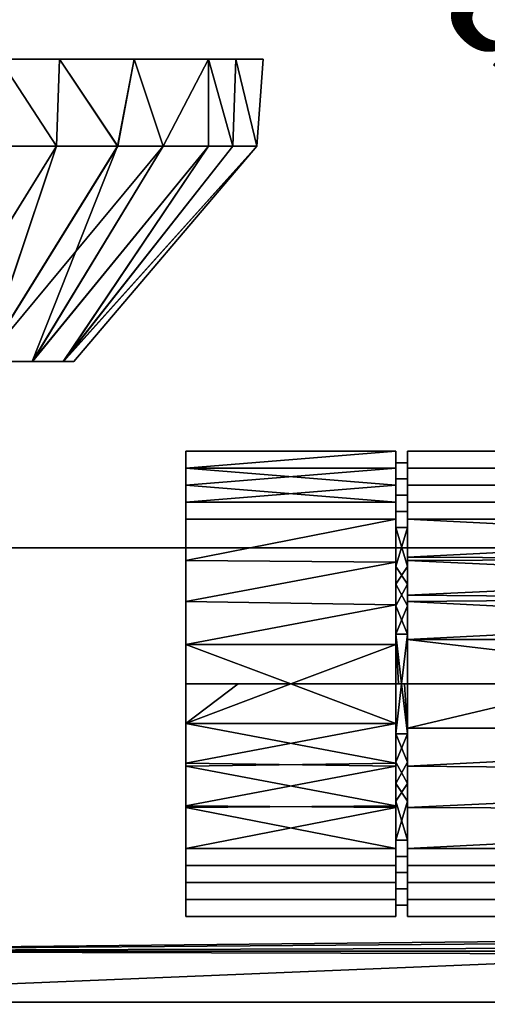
# Model space of a CAD drawing. Header units: millimetres. Extents: x -207 to 164, y -554 to 122.
# Tile 247 of 256: x -61 to -21, y -81 to 3. Entities that reach past the tile are written whole.
import ezdxf

# ---------------------------------------------------------------- set-up
doc = ezdxf.new("R2010")
doc.units = ezdxf.units.MM
doc.layers.add('P-SANR-FIXT', color=6, linetype='Continuous', lineweight=30)
doc.styles.add('Arial', font='arial.ttf', dxfattribs={"height": 14.6304})

msp = doc.modelspace()

# ---------------------------------------------------------------- meshes
at = {"layer": 'P-SANR-FIXT'}
mesh = msp.add_polyface(dxfattribs=at)
corners = [(-75, 0, -35), (-92.5, 0, -30.311), (-105.311, 0, -17.5), (-110, 0), (-105.311, 0, 17.5), (-92.5, 0, 30.311), (-75, 0, 35), (-57.5, 0, 30.311), (-44.689, 0, 17.5), (-40, 0), (-44.689, 0, -17.5), (-57.5, 0, -30.311)]
mesh.append_faces([[corners[k] for k in face] for face in [(9, 6, 7, 8)]], dxfattribs={"vtx0": -1})
mesh.append_faces([[corners[k] for k in face] for face in [(2, 3, 6, 9)]], dxfattribs={"vtx1": -1, "vtx2": -1, "vtx3": -1})
mesh.append_faces([[corners[k] for k in face] for face in [(0, 1, 2, 11)]], dxfattribs={"vtx2": -1})
mesh.append_faces([[corners[k] for k in face] for face in [(9, 10, 11, 2)]], dxfattribs={"vtx2": -1, "vtx3": -1})
mesh.append_faces([[corners[k] for k in face] for face in [(3, 4, 5, 6)]], dxfattribs={"vtx3": -1})
mesh = msp.add_polyface(dxfattribs=at)
corners = [(-75, 0, 35), (-75, -1.875, 35), (-75, -3.75, 35), (-75, -5.625, 35), (-75, -7.5, 35), (-63.034, -7.5, 32.891), (-52.506, -7.5, 26.815), (-44.691, -7.5, 17.504), (-40.532, -7.5, 6.081), (-40.531, -7.5, -6.075), (-44.688, -7.5, -17.498), (-52.501, -7.5, -26.811), (-63.029, -7.5, -32.889), (-75, -7.5, -35), (-75, -5.625, -35), (-75, -3.75, -35), (-75, -1.875, -35), (-75, 0, -35), (-57.5, 0, -30.311), (-44.689, 0, -17.5), (-40, 0), (-44.689, 0, 17.5), (-57.5, 0, 30.311), (-62.671, 0, -31.696), (-62.671, 0, 31.696), (-68.836, 0, -33.348), (-68.836, 0, 33.348), (-68.675, -7.5, -33.885), (-51.095, 0, -23.905), (-57.765, -7.5, -29.85), (-42.345, 0, -8.75), (-42.345, 0, 8.75), (-51.095, 0, 23.905), (-57.77, -7.5, 29.853), (-40.532, -7.5, 0.003), (-48.595, -7.5, -22.154), (-42.61, -7.5, -11.787), (-42.612, -7.5, 11.792), (-48.599, -7.5, 22.159)]
mesh.append_faces([[corners[k] for k in face] for face in [(5, 2, 3, 4)]], dxfattribs={"vtx0": -1})
mesh.append_faces([[corners[k] for k in face] for face in [(35, 19, 10), (21, 37, 31), (27, 25, 12), (22, 6, 32), (20, 9, 30), (24, 33, 22), (6, 22, 33), (33, 24, 5), (19, 35, 28)]], dxfattribs={"vtx0": -1, "vtx1": -1})
mesh.append_faces([[corners[k] for k in face] for face in [(27, 15, 25), (26, 2, 5)]], dxfattribs={"vtx0": -1, "vtx1": -1, "vtx2": -1})
mesh.append_faces([[corners[k] for k in face] for face in [(12, 25, 23), (18, 11, 29), (23, 29, 12), (28, 35, 11), (30, 9, 36), (29, 23, 18), (32, 6, 38), (38, 21, 32), (36, 19, 30)]], dxfattribs={"vtx0": -1, "vtx2": -1})
mesh.append_faces([[corners[k] for k in face] for face in [(20, 8, 34, 9)]], dxfattribs={"vtx0": -1, "vtx3": -1})
mesh.append_faces([[corners[k] for k in face] for face in [(14, 15, 27, 13)]], dxfattribs={"vtx1": -1})
mesh.append_faces([[corners[k] for k in face] for face in [(18, 28, 11), (24, 26, 5), (20, 31, 8), (7, 37, 21), (38, 7, 21), (37, 8, 31), (36, 10, 19)]], dxfattribs={"vtx1": -1, "vtx2": -1})
mesh.append_faces([[corners[k] for k in face] for face in [(16, 17, 25, 15)]], dxfattribs={"vtx2": -1})
mesh.append_faces([[corners[k] for k in face] for face in [(26, 0, 1, 2)]], dxfattribs={"vtx3": -1})
mesh = msp.add_polyface(dxfattribs=at)
corners = [(-75, -7.5, 35), (-75, -12.125, 30.935), (-75, -16.75, 26.87), (-75, -21.375, 22.806), (-75, -26, 18.741), (-69.221, -26, 17.828), (-63.995, -26, 15.169), (-59.846, -26, 11.026), (-57.18, -26, 5.803), (-56.259, -26, 0.011), (-57.173, -26, -5.782), (-59.833, -26, -11.008), (-63.978, -26, -15.157), (-69.204, -26, -17.822), (-75, -26, -18.741), (-75, -21.375, -22.806), (-75, -16.75, -26.87), (-75, -12.125, -30.935), (-75, -7.5, -35), (-63.029, -7.5, -32.889), (-52.501, -7.5, -26.811), (-44.688, -7.5, -17.498), (-40.531, -7.5, -6.075), (-40.532, -7.5, 6.081), (-44.691, -7.5, 17.504), (-52.506, -7.5, 26.815), (-63.034, -7.5, 32.891), (-69.502, -7.5, -34.03), (-48.595, -7.5, -22.154), (-57.765, -7.5, -29.85), (-42.61, -7.5, -11.787), (-48.599, -7.5, 22.159), (-42.612, -7.5, 11.792), (-57.77, -7.5, 29.853), (-40.532, -7.5, 0.003)]
mesh.append_faces([[corners[k] for k in face] for face in [(5, 3, 4), (1, 26, 0)]], dxfattribs={"vtx0": -1})
mesh.append_faces([[corners[k] for k in face] for face in [(11, 21, 10), (17, 27, 16), (6, 33, 5), (7, 25, 6), (3, 5, 2), (32, 8, 23), (10, 22, 9), (33, 6, 25)]], dxfattribs={"vtx0": -1, "vtx1": -1})
mesh.append_faces([[corners[k] for k in face] for face in [(27, 13, 16), (2, 5, 26)]], dxfattribs={"vtx0": -1, "vtx1": -1, "vtx2": -1})
mesh.append_faces([[corners[k] for k in face] for face in [(12, 20, 28), (10, 21, 30), (13, 27, 19), (24, 7, 8), (7, 24, 31), (13, 19, 29), (26, 1, 2)]], dxfattribs={"vtx0": -1, "vtx2": -1})
mesh.append_faces([[corners[k] for k in face] for face in [(11, 12, 28), (12, 13, 29), (30, 22, 10), (15, 16, 13), (28, 21, 11), (8, 9, 23), (29, 20, 12), (34, 23, 9, 22), (31, 25, 7), (32, 24, 8), (33, 26, 5)]], dxfattribs={"vtx1": -1, "vtx2": -1})
mesh.append_faces([[corners[k] for k in face] for face in [(13, 14, 15), (17, 18, 27)]], dxfattribs={"vtx2": -1})
mesh = msp.add_polyface(dxfattribs=at)
corners = [(-75, -26, 18.741), (-80.796, -26, 17.822), (-86.021, -26, 15.158), (-90.167, -26, 11.009), (-92.827, -26, 5.782), (-93.741, -26, -0.011), (-92.82, -26, -5.803), (-90.154, -26, -11.026), (-86.005, -26, -15.169), (-80.779, -26, -17.828), (-75, -26, -18.741), (-69.204, -26, -17.822), (-63.978, -26, -15.157), (-59.833, -26, -11.008), (-57.173, -26, -5.782), (-56.259, -26, 0.011), (-57.18, -26, 5.803), (-59.846, -26, 11.026), (-63.995, -26, 15.169), (-69.221, -26, 17.828), (-88.856, -26, -8), (-88.856, -26, 8), (-75, -26, 16), (-61.144, -26, 8), (-61.144, -26, -8), (-75, -26, -16)]
mesh.append_faces([[corners[k] for k in face] for face in [(24, 14, 15, 23), (23, 17, 18, 22)]], dxfattribs={"vtx0": -1, "vtx2": -1})
mesh.append_faces([[corners[k] for k in face] for face in [(20, 6, 7, 8)]], dxfattribs={"vtx0": -1, "vtx3": -1})
mesh.append_faces([[corners[k] for k in face] for face in [(13, 14, 24, 12), (11, 12, 25, 10), (24, 25, 12), (16, 17, 23, 15), (19, 0, 22, 18), (1, 2, 22, 0), (4, 5, 21, 3), (9, 10, 25)]], dxfattribs={"vtx1": -1, "vtx2": -1})
mesh.append_faces([[corners[k] for k in face] for face in [(8, 9, 25, 20), (5, 6, 20, 21), (2, 3, 21, 22)]], dxfattribs={"vtx1": -1, "vtx3": -1})
mesh = msp.add_polyface(dxfattribs=at)
corners = [(-46.653, -53.696, 699.203), (-42.141, -53.696, 699.203), (-37.629, -53.696, 699.203), (-33.118, -53.696, 699.203), (-28.606, -53.696, 699.203), (-28.606, -39.554, 693.345), (-28.606, -33.696, 679.203), (-28.606, -39.554, 665.06), (-28.606, -53.696, 659.203), (-33.118, -53.696, 659.203), (-37.629, -53.696, 659.203), (-42.141, -53.696, 659.203), (-46.653, -53.696, 659.203), (-46.653, -39.554, 665.06), (-46.653, -33.696, 679.203), (-46.653, -39.554, 693.345), (-28.606, -46.898, 696.387), (-46.653, -46.625, 696.274), (-46.653, -50.297, 697.795), (-28.606, -46.898, 662.019), (-46.653, -46.625, 662.132), (-46.653, -43.089, 663.596), (-28.606, -50.297, 697.795), (-28.606, -50.297, 660.611), (-46.653, -50.297, 660.611), (-28.606, -36.625, 686.274), (-46.653, -36.625, 686.274), (-46.653, -38.089, 689.809), (-46.653, -36.625, 672.132), (-28.606, -36.625, 672.132), (-28.606, -38.089, 668.596), (-28.606, -43.226, 694.866), (-46.653, -43.089, 694.809), (-28.606, -43.226, 663.54), (-46.653, -35.16, 682.738), (-28.606, -35.16, 682.738), (-28.606, -38.089, 689.809), (-46.653, -35.16, 675.667), (-28.606, -35.16, 675.667), (-46.653, -38.089, 668.596)]
mesh.append_faces([[corners[k] for k in face] for face in [(22, 2, 3, 4), (24, 10, 11, 12)]], dxfattribs={"vtx0": -1})
mesh.append_faces([[corners[k] for k in face] for face in [(13, 7, 21), (16, 18, 22), (18, 16, 17), (19, 20, 33), (21, 33, 20), (5, 32, 31)]], dxfattribs={"vtx0": -1, "vtx1": -1})
mesh.append_faces([[corners[k] for k in face] for face in [(22, 18, 2)]], dxfattribs={"vtx0": -1, "vtx1": -1, "vtx2": -1})
mesh.append_faces([[corners[k] for k in face] for face in [(29, 39, 28, 38), (5, 15, 32), (17, 16, 31), (37, 6, 38, 28), (26, 36, 25, 34), (21, 7, 33), (34, 25, 35), (36, 26, 27), (39, 29, 30)]], dxfattribs={"vtx0": -1, "vtx2": -1})
mesh.append_faces([[corners[k] for k in face] for face in [(24, 19, 23, 10)]], dxfattribs={"vtx0": -1, "vtx2": -1, "vtx3": -1})
mesh.append_faces([[corners[k] for k in face] for face in [(9, 10, 23, 8)]], dxfattribs={"vtx1": -1})
mesh.append_faces([[corners[k] for k in face] for face in [(32, 17, 31), (24, 20, 19), (37, 14, 6)]], dxfattribs={"vtx1": -1, "vtx2": -1})
mesh.append_faces([[corners[k] for k in face] for face in [(27, 15, 5, 36), (14, 34, 35, 6), (30, 7, 13, 39)]], dxfattribs={"vtx1": -1, "vtx3": -1})
mesh.append_faces([[corners[k] for k in face] for face in [(18, 0, 1, 2)]], dxfattribs={"vtx3": -1})
mesh = msp.add_polyface(dxfattribs=at)
corners = [(-46.653, -53.696, 699.203), (-46.653, -39.554, 693.345), (-46.653, -33.696, 679.203), (-46.653, -39.554, 665.06), (-46.653, -53.696, 659.203), (-46.653, -67.838, 665.06), (-46.653, -73.696, 679.203), (-46.653, -67.838, 693.345)]
mesh.append_faces([[corners[k] for k in face] for face in [(5, 3, 4)]], dxfattribs={"vtx0": -1})
mesh.append_faces([[corners[k] for k in face] for face in [(6, 7, 5)]], dxfattribs={"vtx1": -1})
mesh.append_faces([[corners[k] for k in face] for face in [(1, 2, 3, 5), (7, 0, 1, 5)]], dxfattribs={"vtx2": -1, "vtx3": -1})
mesh = msp.add_polyface(dxfattribs=at)
corners = [(-28.606, -53.696, 659.203), (-28.606, -39.554, 665.06), (-28.606, -33.696, 679.203), (-28.606, -39.554, 693.345), (-28.606, -53.696, 699.203), (-28.606, -67.838, 693.345), (-28.606, -73.696, 679.203), (-28.606, -67.838, 665.06), (-28.606, -53.696, 698.203), (-28.606, -40.261, 692.638), (-28.606, -34.696, 679.203), (-28.606, -40.261, 665.768), (-28.606, -53.696, 660.203), (-28.606, -67.131, 665.768), (-28.606, -72.696, 679.203), (-28.606, -67.131, 692.638)]
mesh.append_faces([[corners[k] for k in face] for face in [(7, 13, 14, 6), (15, 5, 6, 14), (5, 15, 8, 4), (9, 3, 4, 8)]], dxfattribs={"vtx0": -1, "vtx2": -1})
mesh.append_faces([[corners[k] for k in face] for face in [(12, 13, 7, 0), (0, 1, 11, 12), (10, 11, 1, 2), (2, 3, 9, 10)]], dxfattribs={"vtx1": -1, "vtx3": -1})
mesh = msp.add_polyface(dxfattribs=at)
corners = [(-27.606, -53.696, 699.203), (-11.504, -53.696, 699.203), (4.598, -53.696, 699.203), (20.699, -53.696, 699.203), (36.801, -53.696, 699.203), (36.801, -39.554, 693.345), (36.801, -33.696, 679.203), (36.801, -39.554, 665.06), (36.801, -53.696, 659.203), (20.699, -53.696, 659.203), (4.598, -53.696, 659.203), (-11.504, -53.696, 659.203), (-27.606, -53.696, 659.203), (-27.606, -39.554, 665.06), (-27.606, -33.696, 679.203), (-27.606, -39.554, 693.345), (36.801, -46.077, 696.047), (-27.606, -46.625, 696.274), (-27.606, -49.886, 697.625), (-27.606, -46.077, 662.359), (36.801, -46.625, 662.132), (36.801, -49.886, 660.781), (36.801, -49.886, 697.625), (-27.606, -49.886, 660.781), (36.801, -36.625, 686.274), (-27.606, -36.625, 686.274), (-27.606, -38.089, 689.809), (36.801, -36.625, 672.132), (-27.606, -36.625, 672.132), (-27.606, -35.16, 675.667), (36.801, -42.815, 694.696), (-27.606, -43.089, 694.809), (36.801, -43.089, 663.596), (-27.606, -42.815, 663.71), (-27.606, -35.16, 682.738), (36.801, -35.16, 682.738), (36.801, -38.089, 689.809), (-27.606, -38.089, 668.596), (36.801, -38.089, 668.596), (36.801, -35.16, 675.667)]
mesh.append_faces([[corners[k] for k in face] for face in [(23, 10, 11, 12)]], dxfattribs={"vtx0": -1})
mesh.append_faces([[corners[k] for k in face] for face in [(30, 31, 16), (20, 19, 32)]], dxfattribs={"vtx0": -1, "vtx1": -1})
mesh.append_faces([[corners[k] for k in face] for face in [(22, 18, 2)]], dxfattribs={"vtx0": -1, "vtx1": -1, "vtx2": -1})
mesh.append_faces([[corners[k] for k in face] for face in [(16, 31, 17), (26, 36, 24, 25), (15, 5, 36, 26), (15, 30, 5), (34, 35, 6, 14), (20, 23, 19), (17, 22, 16), (39, 29, 14, 6), (33, 7, 32), (7, 33, 13), (29, 39, 27, 28), (7, 13, 37, 38), (30, 15, 31), (32, 19, 33), (35, 34, 25, 24), (38, 37, 28, 27)]], dxfattribs={"vtx0": -1, "vtx2": -1})
mesh.append_faces([[corners[k] for k in face] for face in [(21, 9, 10, 23)]], dxfattribs={"vtx0": -1, "vtx2": -1, "vtx3": -1})
mesh.append_faces([[corners[k] for k in face] for face in [(20, 21, 23), (17, 18, 22)]], dxfattribs={"vtx1": -1, "vtx2": -1})
mesh.append_faces([[corners[k] for k in face] for face in [(21, 8, 9), (3, 4, 22, 2)]], dxfattribs={"vtx2": -1})
mesh.append_faces([[corners[k] for k in face] for face in [(18, 0, 1, 2)]], dxfattribs={"vtx3": -1})
mesh = msp.add_polyface(dxfattribs=at)
corners = [(-27.606, -53.696, 699.203), (-27.606, -39.554, 693.345), (-27.606, -33.696, 679.203), (-27.606, -39.554, 665.06), (-27.606, -53.696, 659.203), (-27.606, -67.838, 665.06), (-27.606, -73.696, 679.203), (-27.606, -67.838, 693.345), (-27.606, -53.696, 660.203), (-27.606, -40.261, 665.768), (-27.606, -34.696, 679.203), (-27.606, -40.261, 692.638), (-27.606, -53.696, 698.203), (-27.606, -67.131, 692.638), (-27.606, -72.696, 679.203), (-27.606, -67.131, 665.768)]
mesh.append_faces([[corners[k] for k in face] for face in [(3, 9, 10, 2), (11, 1, 2, 10), (1, 11, 12, 0), (13, 7, 0, 12)]], dxfattribs={"vtx0": -1, "vtx2": -1})
mesh.append_faces([[corners[k] for k in face] for face in [(8, 9, 3, 4), (4, 5, 15, 8), (14, 15, 5, 6), (6, 7, 13, 14)]], dxfattribs={"vtx1": -1, "vtx3": -1})
mesh = msp.add_polyface(dxfattribs=at)
corners = [(-28.606, -53.696, 698.203), (-28.356, -53.696, 698.203), (-28.106, -53.696, 698.203), (-27.856, -53.696, 698.203), (-27.606, -53.696, 698.203), (-27.606, -40.261, 692.638), (-27.606, -34.696, 679.203), (-27.606, -40.261, 665.768), (-27.606, -53.696, 660.203), (-27.856, -53.696, 660.203), (-28.106, -53.696, 660.203), (-28.356, -53.696, 660.203), (-28.606, -53.696, 660.203), (-28.606, -40.261, 665.768), (-28.606, -34.696, 679.203), (-28.606, -40.261, 692.638), (-27.606, -45.132, 694.655), (-28.606, -46.978, 695.42), (-28.606, -49.414, 696.429), (-28.606, -45.132, 663.75), (-27.606, -46.978, 662.985), (-27.606, -49.414, 661.976), (-27.606, -49.414, 696.429), (-28.606, -49.414, 661.976), (-27.606, -37.478, 685.92), (-28.606, -37.478, 685.92), (-28.606, -38.87, 689.279), (-28.606, -37.478, 672.485), (-27.606, -37.478, 672.485), (-27.606, -38.87, 669.126), (-28.606, -43.62, 694.029), (-27.606, -43.62, 664.376), (-27.606, -36.087, 682.561), (-28.606, -36.087, 682.561), (-27.606, -38.87, 689.279), (-28.606, -36.087, 675.844), (-27.606, -36.087, 675.844), (-28.606, -38.87, 669.126)]
mesh.append_faces([[corners[k] for k in face] for face in [(22, 2, 3, 4)]], dxfattribs={"vtx0": -1})
mesh.append_faces([[corners[k] for k in face] for face in [(31, 13, 7), (30, 5, 15), (5, 30, 16), (13, 31, 19)]], dxfattribs={"vtx0": -1, "vtx1": -1})
mesh.append_faces([[corners[k] for k in face] for face in [(22, 18, 2)]], dxfattribs={"vtx0": -1, "vtx1": -1, "vtx2": -1})
mesh.append_faces([[corners[k] for k in face] for face in [(23, 21, 10, 11)]], dxfattribs={"vtx0": -1, "vtx1": -1, "vtx3": -1})
mesh.append_faces([[corners[k] for k in face] for face in [(17, 22, 16), (23, 20, 21), (20, 23, 19)]], dxfattribs={"vtx0": -1, "vtx2": -1})
mesh.append_faces([[corners[k] for k in face] for face in [(30, 17, 16), (17, 18, 22), (31, 20, 19)]], dxfattribs={"vtx1": -1, "vtx2": -1})
mesh.append_faces([[corners[k] for k in face] for face in [(26, 15, 5, 34), (32, 6, 14, 33), (29, 7, 13, 37), (36, 28, 27, 35), (34, 24, 25, 26), (6, 36, 35, 14), (33, 25, 24, 32), (37, 27, 28, 29)]], dxfattribs={"vtx1": -1, "vtx3": -1})
mesh.append_faces([[corners[k] for k in face] for face in [(11, 12, 23)]], dxfattribs={"vtx2": -1})
mesh.append_faces([[corners[k] for k in face] for face in [(18, 0, 1, 2), (21, 8, 9, 10)]], dxfattribs={"vtx3": -1})
mesh = msp.add_polyface(dxfattribs=at)
corners = [(-72.478, -42, -19.5), (-87.085, -42, -13.953), (-94.334, -42, -0.045), (-86.962, -42, 13.912), (-72.148, -42, 19.5), (72.148, -42, 19.5), (86.962, -42, 13.912), (94.334, -42, -0.045), (87.085, -42, -13.953), (72.478, -42, -19.5)]
mesh.append_faces([[corners[k] for k in face] for face in [(3, 0, 1, 2)]], dxfattribs={"vtx0": -1})
mesh.append_faces([[corners[k] for k in face] for face in [(4, 0, 3)]], dxfattribs={"vtx0": -1, "vtx1": -1})
mesh.append_faces([[corners[k] for k in face] for face in [(5, 9, 0, 4), (9, 5, 6)]], dxfattribs={"vtx0": -1, "vtx2": -1})
mesh.append_faces([[corners[k] for k in face] for face in [(8, 9, 6, 7)]], dxfattribs={"vtx1": -1})
mesh = msp.add_polyface(dxfattribs=at)
corners = [(-72.478, -42, -19.5), (72.478, -42, -19.5), (77.978, -99.5, -28.5), (-77.978, -99.5, -28.5)]
mesh.append_faces([[corners[k] for k in face] for face in [(0, 1, 2, 3)]])
mesh = msp.add_polyface(dxfattribs=at)
corners = [(-77.648, -99.5, 19.5), (77.648, -99.5, 19.5), (72.148, -42, 19.5), (-72.148, -42, 19.5)]
mesh.append_faces([[corners[k] for k in face] for face in [(0, 1, 2, 3)]])
mesh = msp.add_polyface(dxfattribs=at)
corners = [(-28.606, -53.696, 699.203), (-33.118, -53.696, 699.203), (-37.629, -53.696, 699.203), (-42.141, -53.696, 699.203), (-46.653, -53.696, 699.203), (-46.653, -67.838, 693.345), (-46.653, -73.696, 679.203), (-46.653, -67.838, 665.06), (-46.653, -53.696, 659.203), (-42.141, -53.696, 659.203), (-37.629, -53.696, 659.203), (-33.118, -53.696, 659.203), (-28.606, -53.696, 659.203), (-28.606, -67.838, 665.06), (-28.606, -73.696, 679.203), (-28.606, -67.838, 693.345), (-28.606, -60.494, 662.019), (-46.653, -60.767, 662.132), (-46.653, -57.095, 660.611), (-46.653, -60.494, 696.387), (-28.606, -60.767, 696.274), (-28.606, -57.095, 697.795), (-28.606, -57.095, 660.611), (-46.653, -57.095, 697.795), (-28.606, -70.767, 672.132), (-46.653, -70.767, 672.132), (-46.653, -69.303, 668.596), (-28.606, -70.767, 686.274), (-46.653, -70.767, 686.274), (-46.653, -72.231, 682.738), (-28.606, -64.166, 663.54), (-46.653, -64.303, 663.596), (-28.606, -64.303, 694.809), (-46.653, -64.166, 694.866), (-46.653, -72.231, 675.667), (-28.606, -72.231, 675.667), (-28.606, -69.303, 668.596), (-46.653, -69.303, 689.809), (-28.606, -69.303, 689.809), (-28.606, -72.231, 682.738)]
mesh.append_faces([[corners[k] for k in face] for face in [(13, 31, 30), (18, 16, 17), (21, 19, 20), (20, 33, 32)]], dxfattribs={"vtx0": -1, "vtx1": -1})
mesh.append_faces([[corners[k] for k in face] for face in [(14, 6, 34, 35), (26, 36, 24, 25), (7, 13, 36, 26), (13, 7, 31), (39, 29, 6, 14), (29, 39, 27, 28), (15, 5, 37, 38), (17, 16, 30), (5, 15, 32), (35, 34, 25, 24), (38, 37, 28, 27)]], dxfattribs={"vtx0": -1, "vtx2": -1})
mesh.append_faces([[corners[k] for k in face] for face in [(1, 2, 21, 0)]], dxfattribs={"vtx1": -1})
mesh.append_faces([[corners[k] for k in face] for face in [(31, 17, 30), (23, 19, 21), (33, 5, 32), (19, 33, 20)]], dxfattribs={"vtx1": -1, "vtx2": -1})
mesh.append_faces([[corners[k] for k in face] for face in [(22, 16, 18, 10), (2, 3, 23, 21)]], dxfattribs={"vtx1": -1, "vtx2": -1, "vtx3": -1})
mesh.append_faces([[corners[k] for k in face] for face in [(11, 12, 22, 10), (3, 4, 23)]], dxfattribs={"vtx2": -1})
mesh.append_faces([[corners[k] for k in face] for face in [(18, 8, 9, 10)]], dxfattribs={"vtx3": -1})
mesh = msp.add_polyface(dxfattribs=at)
corners = [(-27.606, -53.696, 698.203), (-27.856, -53.696, 698.203), (-28.106, -53.696, 698.203), (-28.356, -53.696, 698.203), (-28.606, -53.696, 698.203), (-28.606, -67.131, 692.638), (-28.606, -72.696, 679.203), (-28.606, -67.131, 665.768), (-28.606, -53.696, 660.203), (-28.356, -53.696, 660.203), (-28.106, -53.696, 660.203), (-27.856, -53.696, 660.203), (-27.606, -53.696, 660.203), (-27.606, -67.131, 665.768), (-27.606, -72.696, 679.203), (-27.606, -67.131, 692.638), (-27.606, -62.26, 663.75), (-28.606, -60.413, 662.985), (-28.606, -57.978, 661.976), (-28.606, -62.26, 694.655), (-27.606, -60.413, 695.42), (-27.606, -57.978, 696.429), (-27.606, -57.978, 661.976), (-28.606, -57.978, 696.429), (-27.606, -69.913, 672.485), (-28.606, -69.913, 672.485), (-28.606, -68.522, 669.126), (-27.606, -69.913, 685.92), (-28.606, -69.913, 685.92), (-28.606, -71.305, 682.561), (-28.606, -63.772, 664.376), (-27.606, -63.772, 694.029), (-27.606, -71.305, 675.844), (-28.606, -71.305, 675.844), (-27.606, -68.522, 669.126), (-28.606, -68.522, 689.279), (-27.606, -68.522, 689.279), (-27.606, -71.305, 682.561)]
mesh.append_faces([[corners[k] for k in face] for face in [(30, 13, 7), (31, 5, 15), (13, 30, 16), (16, 17, 22), (5, 31, 19)]], dxfattribs={"vtx0": -1, "vtx1": -1})
mesh.append_faces([[corners[k] for k in face] for face in [(23, 21, 2)]], dxfattribs={"vtx0": -1, "vtx1": -1, "vtx2": -1})
mesh.append_faces([[corners[k] for k in face] for face in [(22, 18, 10, 11)]], dxfattribs={"vtx0": -1, "vtx1": -1, "vtx3": -1})
mesh.append_faces([[corners[k] for k in face] for face in [(15, 5, 35, 36), (37, 29, 6, 14), (26, 34, 24, 25), (14, 6, 33, 32), (20, 23, 19), (25, 24, 32, 33), (34, 26, 7, 13), (29, 37, 27, 28), (22, 17, 18), (36, 35, 28, 27)]], dxfattribs={"vtx0": -1, "vtx2": -1})
mesh.append_faces([[corners[k] for k in face] for face in [(1, 2, 21, 0)]], dxfattribs={"vtx1": -1})
mesh.append_faces([[corners[k] for k in face] for face in [(30, 17, 16), (20, 21, 23), (31, 20, 19)]], dxfattribs={"vtx1": -1, "vtx2": -1})
mesh.append_faces([[corners[k] for k in face] for face in [(3, 4, 23, 2), (11, 12, 22)]], dxfattribs={"vtx2": -1})
mesh.append_faces([[corners[k] for k in face] for face in [(18, 8, 9, 10)]], dxfattribs={"vtx3": -1})
mesh = msp.add_polyface(dxfattribs=at)
corners = [(36.801, -53.696, 699.203), (20.699, -53.696, 699.203), (4.598, -53.696, 699.203), (-11.504, -53.696, 699.203), (-27.606, -53.696, 699.203), (-27.606, -67.838, 693.345), (-27.606, -73.696, 679.203), (-27.606, -67.838, 665.06), (-27.606, -53.696, 659.203), (-11.504, -53.696, 659.203), (4.598, -53.696, 659.203), (20.699, -53.696, 659.203), (36.801, -53.696, 659.203), (36.801, -67.838, 665.06), (36.801, -73.696, 679.203), (36.801, -67.838, 693.345), (36.801, -61.315, 662.359), (-27.606, -60.767, 662.132), (-27.606, -57.506, 660.781), (36.801, -61.315, 696.047), (-27.606, -60.767, 696.274), (-27.606, -64.303, 694.809), (36.801, -57.506, 697.625), (36.801, -57.506, 660.781), (-27.606, -57.506, 697.625), (36.801, -70.767, 672.132), (-27.606, -70.767, 672.132), (-27.606, -69.303, 668.596), (-27.606, -70.767, 686.274), (36.801, -70.767, 686.274), (36.801, -69.303, 689.809), (36.801, -64.577, 663.71), (-27.606, -64.303, 663.596), (36.801, -64.577, 694.696), (-27.606, -72.231, 675.667), (36.801, -72.231, 675.667), (36.801, -69.303, 668.596), (-27.606, -72.231, 682.738), (36.801, -72.231, 682.738), (-27.606, -69.303, 689.809)]
mesh.append_faces([[corners[k] for k in face] for face in [(23, 10, 11, 12)]], dxfattribs={"vtx0": -1})
mesh.append_faces([[corners[k] for k in face] for face in [(5, 33, 21), (19, 21, 33), (31, 32, 16), (21, 19, 20)]], dxfattribs={"vtx0": -1, "vtx1": -1})
mesh.append_faces([[corners[k] for k in face] for face in [(10, 23, 18, 9)]], dxfattribs={"vtx0": -1, "vtx1": -1, "vtx2": -1})
mesh.append_faces([[corners[k] for k in face] for face in [(24, 22, 2, 3)]], dxfattribs={"vtx0": -1, "vtx1": -1, "vtx3": -1})
mesh.append_faces([[corners[k] for k in face] for face in [(16, 32, 17), (20, 19, 22), (7, 31, 13), (31, 7, 32), (22, 24, 20), (5, 15, 33), (17, 23, 16)]], dxfattribs={"vtx0": -1, "vtx2": -1})
mesh.append_faces([[corners[k] for k in face] for face in [(1, 2, 22, 0)]], dxfattribs={"vtx1": -1})
mesh.append_faces([[corners[k] for k in face] for face in [(17, 18, 23)]], dxfattribs={"vtx1": -1, "vtx2": -1})
mesh.append_faces([[corners[k] for k in face] for face in [(39, 28, 29, 30), (35, 14, 6, 34), (27, 7, 13, 36), (30, 15, 5, 39), (14, 38, 37, 6), (38, 29, 28, 37), (36, 25, 26, 27), (25, 35, 34, 26)]], dxfattribs={"vtx1": -1, "vtx3": -1})
mesh.append_faces([[corners[k] for k in face] for face in [(18, 8, 9), (3, 4, 24)]], dxfattribs={"vtx2": -1})
mesh = msp.add_polyface(dxfattribs=at)
corners = [(-100, -99.5, 19.5), (-90.176, -99.5, 19.5), (-80.352, -99.5, 19.5), (-70.528, -99.5, 19.5), (-60.704, -99.5, 19.5), (60.704, -99.5, 19.5), (70.528, -99.5, 19.5), (80.352, -99.5, 19.5), (90.176, -99.5, 19.5), (100, -99.5, 19.5), (100, -85.393, 14.916), (100, -76.675, 2.916), (100, -76.675, -11.916), (100, -85.393, -23.916), (100, -99.5, -28.5), (50, -99.5, -28.5), (0, -99.5, -28.5), (-50, -99.5, -28.5), (-100, -99.5, -28.5), (-100, -85.393, -23.916), (-100, -76.675, -11.916), (-100, -76.675, 2.916), (-100, -85.393, 14.916), (-4.331, -75.926), (-4.784, -75.694, -7.542), (-3.239, -76.373, -10.916), (0, -76.912, -12.612), (3.239, -76.373, -10.916), (4.784, -75.694, -7.542), (4.331, -75.926), (100, -76.675, -4.5), (-100, -76.675, -4.5), (100, -92.797, 17.322), (-100, -92.797, 17.322), (100, -92.797, -26.322), (-100, -92.447, -26.208), (-100, -81.034, -17.916), (100, -81.034, 8.916), (-100, -81.034, 8.916), (100, -81.034, -17.916)]
mesh.append_faces([[corners[k] for k in face] for face in [(28, 12, 27), (27, 12, 26), (29, 30, 28)]], dxfattribs={"vtx0": -1, "vtx1": -1})
mesh.append_faces([[corners[k] for k in face] for face in [(35, 34, 16), (26, 39, 36), (23, 21, 11, 29)]], dxfattribs={"vtx0": -1, "vtx1": -1, "vtx2": -1})
mesh.append_faces([[corners[k] for k in face] for face in [(26, 12, 39), (29, 11, 30), (24, 20, 31), (33, 32, 10, 22)]], dxfattribs={"vtx0": -1, "vtx2": -1})
mesh.append_faces([[corners[k] for k in face] for face in [(33, 2, 3, 4), (32, 5, 6, 7)]], dxfattribs={"vtx0": -1, "vtx3": -1})
mesh.append_faces([[corners[k] for k in face] for face in [(15, 16, 34, 14)]], dxfattribs={"vtx1": -1})
mesh.append_faces([[corners[k] for k in face] for face in [(13, 34, 35), (35, 19, 13), (24, 25, 20), (25, 26, 20), (30, 12, 28), (31, 21, 23), (36, 20, 26), (23, 24, 31)]], dxfattribs={"vtx1": -1, "vtx2": -1})
mesh.append_faces([[corners[k] for k in face] for face in [(4, 5, 32, 33)]], dxfattribs={"vtx1": -1, "vtx2": -1, "vtx3": -1})
mesh.append_faces([[corners[k] for k in face] for face in [(37, 11, 21, 38), (39, 13, 19, 36), (38, 22, 10, 37)]], dxfattribs={"vtx1": -1, "vtx3": -1})
mesh.append_faces([[corners[k] for k in face] for face in [(17, 18, 35, 16), (8, 9, 32, 7)]], dxfattribs={"vtx2": -1})
mesh.append_faces([[corners[k] for k in face] for face in [(33, 0, 1, 2)]], dxfattribs={"vtx3": -1})

# ---------------------------------------------------------------- next in the draw order: texts
at = {"color": 5, "lineweight": 30, "insert": (-28.201, 2.354, 34.072), "char_height": 14.6304, "width": 99.20583, "attachment_point": 2, "rotation": 136.45847, "line_spacing_factor": 0.941778, "style": 'Arial', "bg_fill": 3, "box_fill_scale": 1.25, "bg_fill_color": 256, "bg_fill_true_color": 13158600, "bg_fill_transparency": 0}
msp.add_mtext('Diameter', dxfattribs=at)

doc.saveas('drawing.dxf')
